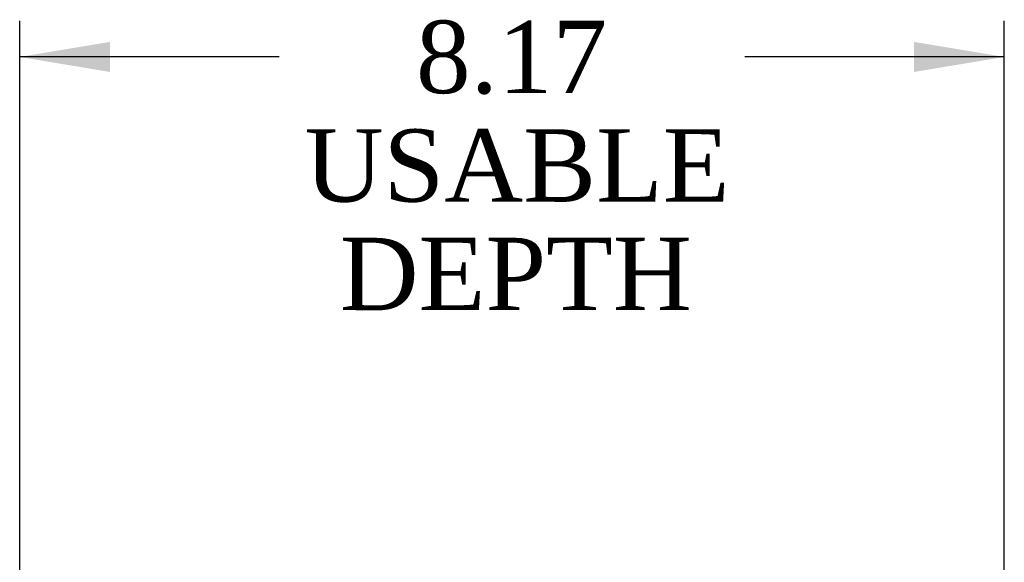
# Model space of a CAD drawing. Header units: inches. Extents: x 0 to 120, y -1 to 80.
# Tile 46 of 53: x 55.98 to 64.15, y 52.87 to 57.37. Entities that reach past the tile are written whole.
import ezdxf
from ezdxf.enums import TextEntityAlignment as Align

# ---------------------------------------------------------------- set-up
doc = ezdxf.new("R2010")
doc.units = ezdxf.units.IN
doc.header["$MEASUREMENT"] = 0
doc.layers.add('Default', color=7, linetype='Continuous')
doc.styles.add('SEACAD_Times_New_Roman', font='times.ttf')
doc.dimstyles.new('HAMMOND_(STH_-_120x80)', dxfattribs={"dimtxt": 0.6, "dimasz": 0.75, "dimexe": 0.3, "dimexo": 0.3, "dimgap": 0.15, "dimtad": 0, "dimtih": 1, "dimtoh": 1, "dimzin": 0, "dimdsep": 46, "dimtxsty": 'SEACAD_Times_New_Roman', "dimblk1": '_SE_FILLED', "dimblk2": '_SE_FILLED', "dimsah": 1, "dimcen": 0.3, "dimadec": 0, "dimazin": 0, "dimtfac": 0.8, "dimtofl": 0, "dimtmove": 1, "dimatfit": 3, "dimfxl": 1, "dimtolj": 1, "dimtzin": 0, "dimarcsym": 0})

# ---------------------------------------------------------------- blocks, each defined once
blk = doc.blocks.new('DMBLK1994')
at = {"layer": 'Default', "linetype": 'Continuous'}
for points in [[(56.7309, 57.1876), (55.9809, 57.0626), (56.7309, 56.9376)], [(63.3959, 57.1876), (63.3959, 56.9376), (64.1459, 57.0626)]]:
    blk.add_hatch(color=7, dxfattribs=at).paths.add_polyline_path(points)
at = {"layer": 'Default', "color": 7, "linetype": 'Continuous'}
for p, q in [((55.9809, 50.7441), (55.9809, 57.3626)), ((64.1459, 50.2496), (64.1459, 57.3626)), ((58.1331, 57.0626), (55.9809, 57.0626)), ((64.1459, 57.0626), (61.9938, 57.0626))]:
    blk.add_line(p, q, dxfattribs=at)
at = {"layer": 'Default', "color": 7, "linetype": 'Continuous', "style": 'SEACAD_Times_New_Roman'}
for s, p in [('8.17', (59.2672, 57.3626)), ('USABLE', (58.3431, 56.4626)), ('DEPTH', (58.6345, 55.5626))]:
    blk.add_text(s, height=0.6, dxfattribs=at).set_placement(p, align=Align.TOP_LEFT)
blk = doc.blocks.new('_SE_FILLED')
at = {"color": 0}
blk.add_line((0, 0), (-1, 0), dxfattribs=at)
blk.add_solid([(0, 0), (-1, -0.1665), (-1, 0.1665), (0, 0)], dxfattribs=at)

msp = doc.modelspace()

# ---------------------------------------------------------------- dimensions: what is measured, and where the dimension line sits
at = {"layer": 'Default', "color": 7, "linetype": 'Continuous'}
dim = msp.add_linear_dim(base=(55.9809330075, 57.0625931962), p1=(64.1459330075, 49.9496289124), p2=(55.9809330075, 50.4441289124), text='\\A1;<>\\PUSABLE\\XDEPTH', dimstyle='HAMMOND_(STH_-_120x80)', override={"dimtmove": 0}, dxfattribs=at)
dim.commit()
dim.dimension.update_dxf_attribs({"geometry": 'DMBLK1994', "text_midpoint": (60.0634331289, 57.0625931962), "dimtype": 160})

doc.saveas('drawing.dxf')
